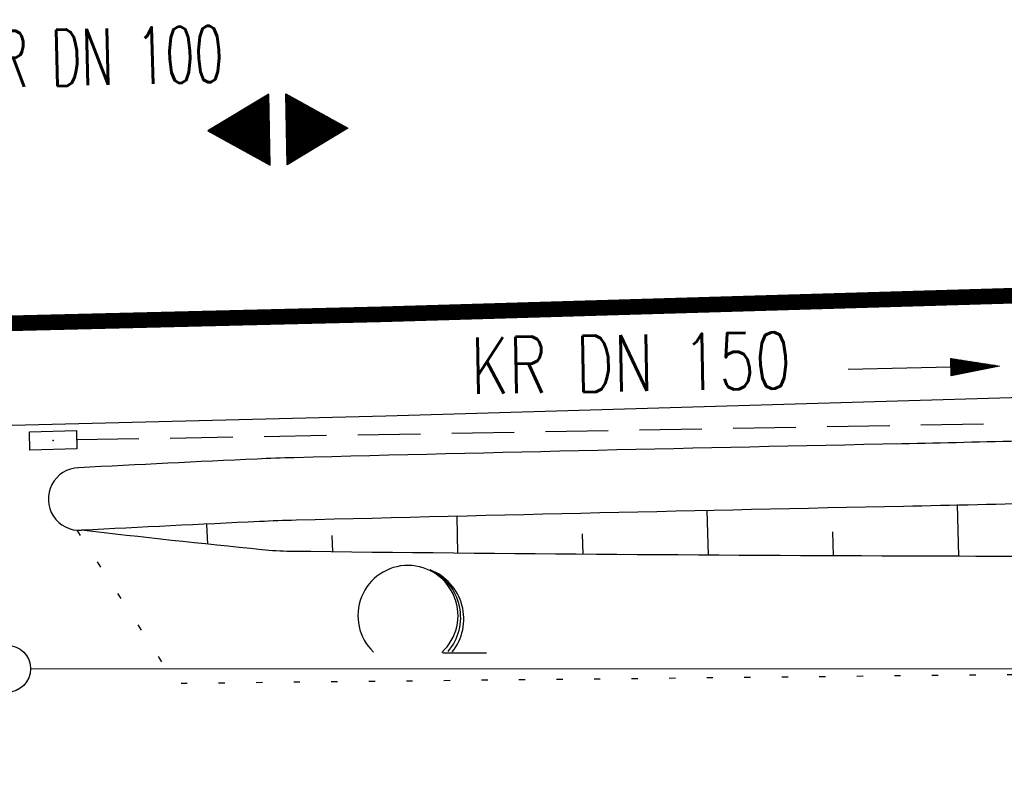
# Model space of a CAD drawing. Extents: x 0 to 1135, y 0 to 420.
# Tile 30 of 116: x 468 to 499, y 175 to 199. Entities that reach past the tile are written whole.
import ezdxf
from ezdxf.enums import TextEntityAlignment as Align

# ---------------------------------------------------------------- set-up
doc = ezdxf.new("R2010")
doc.units = 0
doc.header["$LTSCALE"] = 2
doc.header["$MEASUREMENT"] = 0
for name, pattern in [('AUSGEZOGEN', [0]), ('GESTRICH-X2', [1.5, 1, -0.5]), ('PUNKTX2_STR', [0.6, 0.1, -0.5])]:
    doc.linetypes.add(name, pattern=pattern)
doc.layers.get('0').update_dxf_attribs({"color": 8, "linetype": 'AUSGEZOGEN'})
for name, color, linetype in [('BOESCHG', 8, 'AUSGEZOGEN'), ('FBRTOP', 8, 'AUSGEZOGEN'), ('GEF', 8, 'AUSGEZOGEN'), ('GRENZL-BAB', 7, 'AUSGEZOGEN'), ('GRENZP-BAB', 7, 'AUSGEZOGEN'), ('KANAL', 200, 'GESTRICH-X2'), ('MULDE', 8, 'AUSGEZOGEN'), ('NUTZUNG', 8, 'PUNKTX2_STR'), ('PFEIL', 200, 'CONTINUOUS'), ('SCHSYMBOL', 200, 'AUSGEZOGEN'), ('TEXTO', 200, 'CONTINUOUS'), ('WALD', 8, 'AUSGEZOGEN')]:
    doc.layers.add(name, color=color, linetype=linetype)
doc.styles.add('ROMANS', font='romans.shx', dxfattribs={"width": 0.8})

# ---------------------------------------------------------------- blocks, each defined once
blk = doc.blocks.new('LW')
at = {"color": 0}
blk.add_line((1.183104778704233, 0.00323922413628), (2.575020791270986, 0.00323922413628), dxfattribs=at)
for centre, radius, start, end in [((0.0650084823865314, 1.189342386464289), 1.6, 312.7201705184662, 226.724910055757), ((0.1693974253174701, 1.079625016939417), 1.681376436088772, 321.1991577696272, 68.98442766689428), ((0.0830341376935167, 1.129000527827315), 1.668210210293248, 319.2915744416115, 65.21006841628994)]:
    blk.add_arc(centre, radius, start, end, dxfattribs=at)
blk = doc.blocks.new('GST')
at = {"color": 0}
blk.add_circle((0, 0), 0.75, dxfattribs=at)
blk.add_point((0, 0), dxfattribs=at)
blk = doc.blocks.new('30')
at = {"color": 0}
for p, q in [((-0.75, -0.289999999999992), (-0.75, 0.2927511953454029)), ((-0.75, 0.2927511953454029), (0.7528554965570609, 0.2927511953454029)), ((0.7528554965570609, 0.2927511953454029), (0.7528554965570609, -0.289999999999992)), ((0.7528554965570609, -0.289999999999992), (-0.75, -0.289999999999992))]:
    blk.add_line(p, q, dxfattribs=at)
blk.add_point((0, 0), dxfattribs=at)
blk = doc.blocks.new('PFEIL2')
at = {"color": 0}
for p, q in [((0.8796887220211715, 0.0024565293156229), (-2.401395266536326, -0.0115320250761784)), ((0.8808543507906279, -0.2709205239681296), (0.8785230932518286, 0.2758335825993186)), ((0.8785230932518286, 0.2758335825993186), (2.42908935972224, 0.0090619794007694)), ((0.9110887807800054, 0.2702307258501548), (0.878570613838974, 0.2646884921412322)), ((0.9651190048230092, 0.2609349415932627), (0.8786494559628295, 0.2461975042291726)), ((1.019149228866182, 0.2516391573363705), (0.8787282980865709, 0.2277065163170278)), ((1.073179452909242, 0.24234337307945), (0.8788071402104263, 0.2092155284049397)), ((1.127209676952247, 0.2330475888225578), (0.8788859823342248, 0.1907245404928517)), ((1.18123990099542, 0.2237518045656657), (0.8789648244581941, 0.1722335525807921)), ((1.235270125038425, 0.2144560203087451), (0.8790436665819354, 0.1537425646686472)), ((1.289300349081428, 0.2051602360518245), (0.8791225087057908, 0.1352515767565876)), ((1.34333057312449, 0.195864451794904), (0.8792013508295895, 0.1167605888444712)), ((1.397360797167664, 0.1865686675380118), (0.8792801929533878, 0.0982696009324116)), ((1.451391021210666, 0.1772728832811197), (0.8793590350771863, 0.0797786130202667)), ((1.505421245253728, 0.1679770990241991), (0.8794378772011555, 0.0612876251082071)), ((1.559451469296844, 0.1586813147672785), (0.8795167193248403, 0.0427966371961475)), ((1.613481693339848, 0.1493855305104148), (0.8795955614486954, 0.024305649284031)), ((1.66751191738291, 0.140089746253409), (0.8796744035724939, 0.005814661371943)), ((1.721542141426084, 0.1307939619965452), (0.8797532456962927, -0.0126763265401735)), ((1.775572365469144, 0.1214981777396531), (0.8798320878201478, -0.0311673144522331)), ((1.82960258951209, 0.1122023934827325), (0.8799109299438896, -0.0496583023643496)), ((1.883632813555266, 0.1029066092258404), (0.8799897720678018, -0.0681492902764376)), ((1.937663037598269, 0.0936108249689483), (0.8800686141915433, -0.08664027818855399)), ((1.991693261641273, 0.0843150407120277), (0.8801474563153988, -0.105131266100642)), ((2.045723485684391, 0.0750192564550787), (0.8802262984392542, -0.1236222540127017)), ((2.099753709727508, 0.0657234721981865), (0.8803051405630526, -0.1421132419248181)), ((2.153783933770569, 0.056427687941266), (0.8803839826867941, -0.1606042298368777)), ((2.207814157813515, 0.0471319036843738), (0.8804628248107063, -0.1790952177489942)), ((2.26184438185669, 0.0378361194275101), (0.8805416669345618, -0.1975862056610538)), ((2.315874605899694, 0.0285403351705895), (0.8806205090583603, -0.2160771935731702)), ((2.36990482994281, 0.0192445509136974), (0.8806993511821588, -0.2345681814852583)), ((2.423935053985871, 0.009948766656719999), (0.8807781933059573, -0.2530591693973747)), ((2.42908935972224, 0.0090619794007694), (0.8808543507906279, -0.2709205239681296))]:
    blk.add_line(p, q, dxfattribs=at)
blk = doc.blocks.new('*X22')
at = {"color": 0}
for p, q in [((377.7159748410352, 182.0683673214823), (378.0252149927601, 182.377607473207)), ((377.7280489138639, 182.0892802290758), (378.0219797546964, 182.3832110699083)), ((377.7401229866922, 182.1101931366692), (378.0187445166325, 182.3888146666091)), ((377.7521970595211, 182.1311060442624), (378.0155092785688, 182.3944182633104)), ((377.7642711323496, 182.152018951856), (378.0122740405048, 182.4000218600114)), ((377.7763452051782, 182.1729318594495), (378.0090388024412, 182.4056254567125)), ((377.7884192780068, 182.193844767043), (378.0058035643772, 182.4112290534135)), ((377.8004933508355, 182.2147576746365), (378.0025683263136, 182.4168326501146)), ((377.8125674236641, 182.2356705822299), (377.9993330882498, 182.4224362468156)), ((377.8246414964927, 182.2565834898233), (377.9960978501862, 182.4280398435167)), ((377.8367155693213, 182.2774963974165), (377.9928626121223, 182.4336434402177)), ((377.8487896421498, 182.29840930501), (377.9896273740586, 182.4392470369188)), ((377.8608637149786, 182.3193222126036), (377.9863921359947, 182.4448506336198)), ((377.8729377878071, 182.3402351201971), (377.983156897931, 182.4504542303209)), ((377.8850118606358, 182.3611480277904), (377.9799216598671, 182.4560578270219)), ((377.8970859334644, 182.3820609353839), (377.9766864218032, 182.4616614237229)), ((377.909160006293, 182.4029738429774), (377.9734511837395, 182.4672650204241)), ((377.9212340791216, 182.4238867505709), (377.9702159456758, 182.4728686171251)), ((377.9333081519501, 182.4447996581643), (377.9669807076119, 182.4784722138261)), ((377.9453822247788, 182.4657125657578), (377.9637454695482, 182.4840758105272)), ((377.2088637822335, 181.1900252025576), (378.1610949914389, 182.142256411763)), ((377.2209378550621, 181.2109381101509), (378.1578597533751, 182.147860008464)), ((377.2330119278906, 181.2318510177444), (378.1546245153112, 182.153463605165)), ((377.2450860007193, 181.2527639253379), (378.1513892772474, 182.1590672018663)), ((377.257160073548, 181.2736768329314), (378.1481540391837, 182.1646707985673)), ((377.2692341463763, 181.2945897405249), (378.14491880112, 182.1702743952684)), ((377.2813082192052, 181.3155026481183), (378.1416835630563, 182.1758779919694)), ((377.2933822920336, 181.3364155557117), (378.1384483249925, 182.1814815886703)), ((377.3054563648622, 181.3573284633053), (378.1352130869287, 182.1870851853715)), ((377.3175304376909, 181.3782413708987), (378.1319778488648, 182.1926887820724)), ((377.3296045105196, 181.3991542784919), (378.1287426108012, 182.1982923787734)), ((377.3416785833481, 181.4200671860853), (378.1255073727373, 182.2038959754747)), ((377.3537526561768, 181.440980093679), (378.1222721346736, 182.2094995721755)), ((377.3658267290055, 181.4618930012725), (378.1190368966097, 182.2151031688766)), ((377.377900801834, 181.4828059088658), (378.115801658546, 182.2207067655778)), ((377.3899748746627, 181.5037188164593), (378.1125664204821, 182.2263103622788)), ((377.4020489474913, 181.5246317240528), (378.1093311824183, 182.2319139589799)), ((377.4141230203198, 181.545544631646), (378.1060959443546, 182.237517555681)), ((377.4261970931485, 181.5664575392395), (378.1028607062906, 182.243121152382)), ((377.438271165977, 181.587370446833), (378.099625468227, 182.2487247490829)), ((377.4503452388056, 181.6082833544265), (378.0963902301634, 182.2543283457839)), ((377.4624193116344, 181.62919626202), (378.0931549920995, 182.2599319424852)), ((377.4744933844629, 181.6501091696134), (378.0899197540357, 182.265535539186)), ((377.4865674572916, 181.6710220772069), (378.0866845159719, 182.2711391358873)), ((377.4986415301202, 181.6919349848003), (378.0834492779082, 182.2767427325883)), ((377.5107156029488, 181.7128478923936), (378.0802140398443, 182.2823463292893)), ((377.5227896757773, 181.7337607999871), (378.0769788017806, 182.2879499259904)), ((377.534863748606, 181.7546737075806), (378.0737435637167, 182.2935535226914)), ((377.5469378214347, 181.7755866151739), (378.070508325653, 182.2991571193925)), ((377.5590118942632, 181.7964995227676), (378.0672730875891, 182.3047607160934)), ((377.5710859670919, 181.8174124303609), (378.0640378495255, 182.3103643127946)), ((377.5831600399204, 181.8383253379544), (378.0608026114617, 182.3159679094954)), ((377.595234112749, 181.8592382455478), (378.0575673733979, 182.3215715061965)), ((377.6073081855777, 181.8801511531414), (378.0543321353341, 182.3271751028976)), ((377.6193822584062, 181.9010640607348), (378.0510968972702, 182.3327786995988)), ((377.6314563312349, 181.9219769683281), (378.0478616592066, 182.3383822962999)), ((377.6435304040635, 181.9428898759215), (378.0446264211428, 182.3439858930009)), ((377.6556044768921, 181.963802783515), (378.0413911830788, 182.3495894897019)), ((377.6676785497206, 181.9847156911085), (378.0381559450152, 182.3551930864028)), ((377.6797526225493, 182.0056285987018), (378.0349207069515, 182.3607966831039)), ((377.691826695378, 182.0265415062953), (378.0316854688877, 182.3664002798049)), ((377.7039007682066, 182.0474544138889), (378.0284502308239, 182.3720038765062)), ((377.1068629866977, 180.9907972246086), (378.1966826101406, 182.0806168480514)), ((377.1122711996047, 181.0227219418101), (378.1869768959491, 182.0974276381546)), ((377.1157018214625, 180.9907972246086), (378.1999178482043, 182.0750132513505)), ((377.1243452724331, 181.0436348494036), (378.1837416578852, 182.1030312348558)), ((377.1245406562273, 180.9907972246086), (378.2031530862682, 182.0694096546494)), ((377.1333794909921, 180.9907972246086), (378.2063883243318, 182.0638060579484)), ((377.1364193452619, 181.064547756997), (378.1805064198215, 182.1086348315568)), ((377.1422183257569, 180.9907972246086), (378.2096235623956, 182.0582024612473)), ((377.1484934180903, 181.0854606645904), (378.1772711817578, 182.1142384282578)), ((377.1510571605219, 180.9907972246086), (378.2128588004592, 182.0525988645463)), ((377.1598959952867, 180.9907972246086), (378.2160940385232, 182.0469952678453)), ((377.160567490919, 181.1063735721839), (378.1740359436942, 182.1198420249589)), ((377.1687348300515, 180.9907972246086), (378.219329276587, 182.0413916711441)), ((377.1726415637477, 181.1272864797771), (378.1708007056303, 182.12544562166)), ((377.1775736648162, 180.9907972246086), (378.2225645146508, 182.0357880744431)), ((377.1847156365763, 181.1481993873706), (378.1675654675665, 182.131049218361)), ((377.1864124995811, 180.9907972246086), (378.2257997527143, 182.030184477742)), ((377.1952513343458, 180.9907972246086), (378.2290349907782, 182.024580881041)), ((377.1967897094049, 181.1691122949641), (378.1643302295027, 182.1366528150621)), ((377.2040901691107, 180.9907972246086), (378.2322702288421, 182.0189772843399)), ((377.2129290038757, 180.9907972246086), (378.2355054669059, 182.0133736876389)), ((377.2217678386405, 180.9907972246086), (378.2387407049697, 182.0077700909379)), ((377.2306066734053, 180.9907972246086), (378.2419759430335, 182.0021664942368)), ((377.2394455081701, 180.9907972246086), (378.2452111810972, 181.9965628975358)), ((377.2482843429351, 180.9907972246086), (378.2484464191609, 181.9909593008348)), ((377.2571231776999, 180.9907972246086), (378.2516816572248, 181.9853557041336)), ((377.2659620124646, 180.9907972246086), (378.2549168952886, 181.9797521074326)), ((377.2748008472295, 180.9907972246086), (378.2581521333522, 181.9741485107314)), ((377.2836396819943, 180.9907972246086), (378.2613873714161, 181.9685449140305)), ((377.2924785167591, 180.9907972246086), (378.2646226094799, 181.9629413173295)), ((377.3013173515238, 180.9907972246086), (378.2678578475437, 181.9573377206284)), ((377.3101561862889, 180.9907972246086), (378.2710930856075, 181.9517341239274)), ((377.3189950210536, 180.9907972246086), (378.2743283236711, 181.9461305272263)), ((377.3278338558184, 180.9907972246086), (378.277563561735, 181.9405269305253)), ((377.3366726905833, 180.9907972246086), (378.2807987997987, 181.934923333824)), ((377.3455115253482, 180.9907972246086), (378.2840340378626, 181.9293197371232)), ((377.354350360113, 180.9907972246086), (378.2872692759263, 181.9237161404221)), ((377.3631891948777, 180.9907972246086), (378.2905045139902, 181.9181125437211)), ((377.3720280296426, 180.9907972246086), (378.2937397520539, 181.9125089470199)), ((377.3808668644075, 180.9907972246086), (378.2969749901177, 181.9069053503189)), ((377.3897056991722, 180.9907972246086), (378.3002102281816, 181.9013017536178)), ((377.3985445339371, 180.9907972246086), (378.3034454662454, 181.8956981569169)), ((377.407383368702, 180.9907972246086), (378.3066807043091, 181.8900945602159)), ((377.4162222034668, 180.9907972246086), (378.3099159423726, 181.8844909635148)), ((377.4250610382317, 180.9907972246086), (378.3131511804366, 181.8788873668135)), ((377.4338998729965, 180.9907972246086), (378.3163864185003, 181.8732837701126)), ((377.4427387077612, 180.9907972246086), (378.3196216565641, 181.8676801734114)), ((377.451577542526, 180.9907972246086), (378.322856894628, 181.8620765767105)), ((377.4604163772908, 180.9907972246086), (378.3260921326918, 181.8564729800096)), ((377.4692552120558, 180.9907972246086), (378.3293273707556, 181.8508693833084)), ((377.4780940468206, 180.9907972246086), (378.3325626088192, 181.8452657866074)), ((377.4869328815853, 180.9907972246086), (378.3357978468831, 181.8396621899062)), ((377.4957717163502, 180.9907972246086), (378.3390330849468, 181.8340585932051)), ((377.5046105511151, 180.9907972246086), (378.3422683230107, 181.8284549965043)), ((377.51344938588, 180.9907972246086), (378.3455035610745, 181.8228513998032)), ((377.5222882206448, 180.9907972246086), (378.3487387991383, 181.8172478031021)), ((377.5311270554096, 180.9907972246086), (378.351974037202, 181.8116442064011)), ((377.5399658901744, 180.9907972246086), (378.3552092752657, 181.8060406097)), ((377.5488047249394, 180.9907972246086), (378.3584445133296, 181.8004370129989)), ((377.5576435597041, 180.9907972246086), (378.3616797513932, 181.7948334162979)), ((377.566482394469, 180.9907972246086), (378.3649149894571, 181.7892298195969)), ((377.5753212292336, 180.9907972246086), (378.3681502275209, 181.7836262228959)), ((377.5841600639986, 180.9907972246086), (378.3713854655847, 181.7780226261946)), ((377.5929988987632, 180.9907972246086), (378.3746207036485, 181.7724190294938)), ((377.6018377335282, 180.9907972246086), (378.3778559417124, 181.7668154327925)), ((377.6106765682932, 180.9907972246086), (378.3810911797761, 181.7612118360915)), ((377.619515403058, 180.9907972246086), (378.3843264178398, 181.7556082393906)), ((377.6283542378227, 180.9907972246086), (378.3875616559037, 181.7500046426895)), ((377.6371930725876, 180.9907972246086), (378.3907968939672, 181.7444010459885)), ((377.6460319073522, 180.9907972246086), (378.3940321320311, 181.7387974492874)), ((377.6548707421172, 180.9907972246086), (378.397267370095, 181.7331938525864)), ((377.663709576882, 180.9907972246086), (378.4005026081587, 181.7275902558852)), ((377.6725484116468, 180.9907972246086), (378.4037378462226, 181.7219866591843)), ((377.6813872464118, 180.9907972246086), (378.4069730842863, 181.7163830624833)), ((377.6902260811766, 180.9907972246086), (378.4102083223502, 181.7107794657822)), ((377.6990649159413, 180.9907972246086), (378.4134435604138, 181.705175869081)), ((377.7079037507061, 180.9907972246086), (378.4166787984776, 181.6995722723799)), ((377.7167425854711, 180.9907972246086), (378.4199140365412, 181.6939686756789)), ((377.725581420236, 180.9907972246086), (378.4231492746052, 181.688365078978)), ((377.7344202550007, 180.9907972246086), (378.426384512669, 181.682761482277)), ((377.7432590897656, 180.9907972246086), (378.4296197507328, 181.6771578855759)), ((377.7520979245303, 180.9907972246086), (378.4328549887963, 181.6715542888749)), ((377.7609367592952, 180.9907972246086), (378.4360902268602, 181.6659506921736)), ((377.7697755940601, 180.9907972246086), (378.439325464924, 181.6603470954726)), ((377.7786144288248, 180.9907972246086), (378.4425607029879, 181.6547434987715)), ((377.7874532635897, 180.9907972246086), (378.4457959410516, 181.6491399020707)), ((377.7962920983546, 180.9907972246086), (378.4490311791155, 181.6435363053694)), ((377.8051309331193, 180.9907972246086), (378.4522664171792, 181.6379327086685)), ((377.8139697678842, 180.9907972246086), (378.4555016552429, 181.6323291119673)), ((377.8228086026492, 180.9907972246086), (378.4587368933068, 181.6267255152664)), ((377.8316474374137, 180.9907972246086), (378.4619721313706, 181.6211219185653)), ((377.8404862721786, 180.9907972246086), (378.4652073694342, 181.6155183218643)), ((377.8493251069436, 180.9907972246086), (378.4684426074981, 181.6099147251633)), ((377.8581639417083, 180.9907972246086), (378.4716778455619, 181.6043111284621)), ((377.8670027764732, 180.9907972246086), (378.4749130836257, 181.5987075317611)), ((377.8758416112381, 180.9907972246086), (378.4781483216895, 181.59310393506)), ((377.8846804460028, 180.9907972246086), (378.4813835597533, 181.5875003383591)), ((377.8935192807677, 180.9907972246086), (378.4846187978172, 181.5818967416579)), ((377.9023581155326, 180.9907972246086), (378.4878540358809, 181.576293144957)), ((377.9111969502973, 180.9907972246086), (378.4910892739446, 181.5706895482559)), ((377.9200357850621, 180.9907972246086), (378.4943245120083, 181.5650859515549)), ((377.9288746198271, 180.9907972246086), (378.497559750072, 181.5594823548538)), ((377.9377134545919, 180.9907972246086), (378.5007949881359, 181.5538787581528)), ((377.9465522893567, 180.9907972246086), (378.5040302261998, 181.5482751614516)), ((377.9553911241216, 180.9907972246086), (378.5072654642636, 181.5426715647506)), ((377.9642299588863, 180.9907972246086), (378.5105007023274, 181.5370679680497)), ((377.9730687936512, 180.9907972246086), (378.5137359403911, 181.5314643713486)), ((377.9819076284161, 180.9907972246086), (378.5169711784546, 181.5258607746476)), ((377.9907464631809, 180.9907972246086), (378.5202064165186, 181.5202571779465)), ((377.9995852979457, 180.9907972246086), (378.5234416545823, 181.5146535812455)), ((378.0084241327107, 180.9907972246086), (378.5266768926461, 181.5090499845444)), ((378.0172629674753, 180.9907972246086), (378.52991213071, 181.5034463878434)), ((378.0261018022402, 180.9907972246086), (378.5331473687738, 181.4978427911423)), ((378.0349406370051, 180.9907972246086), (378.5363826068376, 181.4922391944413)), ((378.0437794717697, 180.9907972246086), (378.5396178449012, 181.48663559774)), ((378.0526183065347, 180.9907972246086), (378.5428530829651, 181.4810320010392)), ((378.0614571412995, 180.9907972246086), (378.5460883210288, 181.4754284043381)), ((378.0702959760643, 180.9907972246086), (378.5493235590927, 181.4698248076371)), ((378.0791348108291, 180.9907972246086), (378.5525587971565, 181.464221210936)), ((378.087973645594, 180.9907972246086), (378.5557940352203, 181.458617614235)), ((378.0968124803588, 180.9907972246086), (378.559029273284, 181.4530140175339)), ((378.1056513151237, 180.9907972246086), (378.5622645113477, 181.4474104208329)), ((378.1144901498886, 180.9907972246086), (378.5654997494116, 181.4418068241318)), ((378.1233289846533, 180.9907972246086), (378.5687349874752, 181.4362032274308)), ((378.132167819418, 180.9907972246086), (378.5719702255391, 181.4305996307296)), ((378.1410066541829, 180.9907972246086), (378.5752054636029, 181.4249960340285)), ((378.1498454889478, 180.9907972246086), (378.5784407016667, 181.4193924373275)), ((378.1586843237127, 180.9907972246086), (378.5816759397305, 181.4137888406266)), ((378.1675231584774, 180.9907972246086), (378.5849111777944, 181.4081852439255)), ((378.1763619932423, 180.9907972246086), (378.5881464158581, 181.4025816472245)), ((378.1852008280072, 180.9907972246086), (378.5913816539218, 181.3969780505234)), ((378.194039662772, 180.9907972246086), (378.5946168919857, 181.3913744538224)), ((378.2028784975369, 180.9907972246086), (378.5978521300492, 181.3857708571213)), ((378.2117173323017, 180.9907972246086), (378.6010873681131, 181.3801672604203)), ((378.2205561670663, 180.9907972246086), (378.604322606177, 181.3745636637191)), ((378.2293950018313, 180.9907972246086), (378.6075578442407, 181.3689600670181)), ((378.2382338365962, 180.9907972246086), (378.6107930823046, 181.363356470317)), ((378.247072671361, 180.9907972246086), (378.6140283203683, 181.3577528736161)), ((378.2559115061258, 180.9907972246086), (378.6172635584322, 181.352149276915)), ((378.2647503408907, 180.9907972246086), (378.6204987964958, 181.3465456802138)), ((378.2735891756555, 180.9907972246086), (378.6237340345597, 181.3409420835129)), ((378.2824280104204, 180.9907972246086), (378.6269692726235, 181.3353384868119)), ((378.2912668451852, 180.9907972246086), (378.6302045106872, 181.3297348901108)), ((378.30010567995, 180.9907972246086), (378.633439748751, 181.3241312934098)), ((378.3089445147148, 180.9907972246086), (378.6366749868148, 181.3185276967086)), ((378.3177833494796, 180.9907972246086), (378.6399102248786, 181.3129241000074)), ((378.3266221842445, 180.9907972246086), (378.6431454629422, 181.3073205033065)), ((378.3354610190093, 180.9907972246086), (378.646380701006, 181.3017169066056)), ((378.3442998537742, 180.9907972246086), (378.6496159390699, 181.2961133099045)), ((378.3531386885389, 180.9907972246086), (378.6528511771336, 181.2905097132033)), ((378.3619775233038, 180.9907972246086), (378.6560864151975, 181.2849061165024)), ((378.3708163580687, 180.9907972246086), (378.6593216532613, 181.2793025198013)), ((378.3796551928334, 180.9907972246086), (378.6625568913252, 181.2736989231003)), ((378.3884940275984, 180.9907972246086), (378.6657921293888, 181.2680953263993)), ((378.3973328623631, 180.9907972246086), (378.6690273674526, 181.2624917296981)), ((378.406171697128, 180.9907972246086), (378.6722626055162, 181.2568881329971)), ((378.4150105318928, 180.9907972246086), (378.6754978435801, 181.2512845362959)), ((378.4238493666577, 180.9907972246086), (378.6787330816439, 181.2456809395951)), ((378.4326882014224, 180.9907972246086), (378.6819683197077, 181.2400773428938)), ((378.4415270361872, 180.9907972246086), (378.6852035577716, 181.234473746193)), ((378.4503658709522, 180.9907972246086), (378.6884387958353, 181.2288701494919)), ((378.459204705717, 180.9907972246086), (378.6916740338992, 181.2232665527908)), ((378.4680435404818, 180.9907972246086), (378.6949092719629, 181.2176629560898)), ((378.4768823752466, 180.9907972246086), (378.6981445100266, 181.2120593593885)), ((378.4857212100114, 180.9907972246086), (378.7013797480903, 181.2064557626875)), ((378.4945600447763, 180.9907972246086), (378.7046149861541, 181.2008521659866)), ((378.5033988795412, 180.9907972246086), (378.7078502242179, 181.1952485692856)), ((378.512237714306, 180.9907972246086), (378.7110854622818, 181.1896449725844)), ((378.5210765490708, 180.9907972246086), (378.7143207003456, 181.1840413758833)), ((378.5299153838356, 180.9907972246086), (378.7175559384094, 181.1784377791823)), ((378.5387542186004, 180.9907972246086), (378.7207911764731, 181.1728341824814)), ((378.5475930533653, 180.9907972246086), (378.7240264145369, 181.1672305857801)), ((378.5564318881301, 180.9907972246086), (378.7272616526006, 181.1616269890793)), ((378.5652707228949, 180.9907972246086), (378.7304968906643, 181.1560233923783)), ((378.5741095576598, 180.9907972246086), (378.7337321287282, 181.1504197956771)), ((378.5829483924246, 180.9907972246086), (378.736967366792, 181.1448161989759)), ((378.5917872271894, 180.9907972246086), (378.7402026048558, 181.139212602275)), ((378.6006260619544, 180.9907972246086), (378.7434378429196, 181.1336090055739)), ((378.6094648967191, 180.9907972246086), (378.7466730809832, 181.1280054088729)), ((378.6183037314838, 180.9907972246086), (378.7499083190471, 181.122401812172)), ((378.6271425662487, 180.9907972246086), (378.7531435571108, 181.1167982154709)), ((378.6359814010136, 180.9907972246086), (378.7563787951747, 181.1111946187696)), ((378.6448202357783, 180.9907972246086), (378.7596140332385, 181.1055910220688)), ((378.6536590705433, 180.9907972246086), (378.7628492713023, 181.0999874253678)), ((378.6624979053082, 180.9907972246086), (378.766084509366, 181.0943838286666)), ((378.671336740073, 180.9907972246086), (378.7693197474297, 181.0887802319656)), ((378.6801755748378, 180.9907972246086), (378.7725549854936, 181.0831766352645)), ((378.6890144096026, 180.9907972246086), (378.7757902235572, 181.0775730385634)), ((378.6978532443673, 180.9907972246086), (378.779025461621, 181.0719694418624)), ((378.7066920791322, 180.9907972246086), (378.7822606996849, 181.0663658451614)), ((378.7155309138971, 180.9907972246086), (378.7854959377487, 181.0607622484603)), ((378.7243697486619, 180.9907972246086), (378.7887311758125, 181.0551586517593)), ((378.7332085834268, 180.9907972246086), (378.7919664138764, 181.0495550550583)), ((378.7420474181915, 180.9907972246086), (378.7952016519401, 181.0439514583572)), ((378.7508862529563, 180.9907972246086), (378.7984368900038, 181.0383478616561)), ((378.7597250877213, 180.9907972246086), (378.8016721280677, 181.0327442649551)), ((378.7685639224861, 180.9907972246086), (378.8049073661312, 181.027140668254)), ((378.7774027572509, 180.9907972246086), (378.8081426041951, 181.021537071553)), ((378.7862415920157, 180.9907972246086), (378.811377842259, 181.0159334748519)), ((378.7950804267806, 180.9907972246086), (378.8146130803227, 181.0103298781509)), ((378.8039192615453, 180.9907972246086), (378.8178483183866, 181.0047262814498)), ((378.8127580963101, 180.9907972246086), (378.8210835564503, 180.9991226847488)), ((377.0991412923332, 180.5676502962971), (377.108324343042, 180.5768333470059)), ((377.1023765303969, 180.5620466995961), (377.1171631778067, 180.5768333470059)), ((377.1056117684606, 180.5564431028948), (377.1260020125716, 180.5768333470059)), ((377.1088470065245, 180.5508395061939), (377.1348408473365, 180.5768333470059)), ((377.1120822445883, 180.5452359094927), (377.1436796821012, 180.5768333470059)), ((377.1153174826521, 180.5396323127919), (377.1525185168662, 180.5768333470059)), ((377.1185527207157, 180.5340287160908), (377.1613573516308, 180.5768333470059)), ((377.1217879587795, 180.5284251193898), (377.1701961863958, 180.5768333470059)), ((377.1250231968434, 180.5228215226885), (377.1790350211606, 180.5768333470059)), ((377.1282584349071, 180.5172179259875), (377.1878738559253, 180.5768333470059)), ((377.1314936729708, 180.5116143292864), (377.1967126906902, 180.5768333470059)), ((377.1347289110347, 180.5060107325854), (377.2055515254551, 180.5768333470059)), ((377.1379641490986, 180.5004071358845), (377.2143903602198, 180.5768333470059)), ((377.1411993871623, 180.4948035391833), (377.2232291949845, 180.5768333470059)), ((377.1444346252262, 180.4891999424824), (377.2320680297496, 180.5768333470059)), ((377.1476698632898, 180.4835963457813), (377.2409068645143, 180.5768333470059)), ((377.1509051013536, 180.4779927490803), (377.2497456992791, 180.5768333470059)), ((377.1541403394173, 180.4723891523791), (377.258584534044, 180.5768333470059)), ((377.1573755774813, 180.4667855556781), (377.2674233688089, 180.5768333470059)), ((377.1606108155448, 180.461181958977), (377.2762622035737, 180.5768333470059)), ((377.1638460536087, 180.455578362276), (377.2851010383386, 180.5768333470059)), ((377.1670812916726, 180.4499747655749), (377.2939398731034, 180.5768333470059)), ((377.1703165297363, 180.444371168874), (377.3027787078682, 180.5768333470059)), ((377.1735517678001, 180.4387675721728), (377.3116175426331, 180.5768333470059)), ((377.1767870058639, 180.4331639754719), (377.3204563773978, 180.5768333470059)), ((377.1800222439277, 180.4275603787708), (377.3292952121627, 180.5768333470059)), ((377.1832574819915, 180.4219567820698), (377.3381340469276, 180.5768333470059)), ((377.1864927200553, 180.4163531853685), (377.3469728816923, 180.5768333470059)), ((377.1897279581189, 180.4107495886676), (377.3558117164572, 180.5768333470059)), ((377.1929631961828, 180.4051459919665), (377.3646505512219, 180.5768333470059)), ((377.1961984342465, 180.3995423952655), (377.3734893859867, 180.5768333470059)), ((377.1994336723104, 180.3939387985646), (377.3823282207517, 180.5768333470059)), ((377.2026689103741, 180.3883352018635), (377.3911670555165, 180.5768333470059)), ((377.2059041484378, 180.3827316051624), (377.4000058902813, 180.5768333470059)), ((377.2091393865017, 180.3771280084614), (377.4088447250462, 180.5768333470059)), ((377.2123746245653, 180.3715244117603), (377.4176835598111, 180.5768333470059)), ((377.2156098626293, 180.3659208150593), (377.4265223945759, 180.5768333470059)), ((377.2188451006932, 180.3603172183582), (377.4353612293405, 180.5768333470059)), ((377.2220803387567, 180.3547136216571), (377.4442000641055, 180.5768333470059)), ((377.2253155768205, 180.3491100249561), (377.4530388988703, 180.5768333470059)), ((377.2285508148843, 180.343506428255), (377.4618777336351, 180.5768333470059)), ((377.2317860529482, 180.3379028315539), (377.4707165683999, 180.5768333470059)), ((377.2350212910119, 180.3322992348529), (377.4795554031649, 180.5768333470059)), ((377.2382565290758, 180.326695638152), (377.4883942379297, 180.5768333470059)), ((377.2414917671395, 180.3210920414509), (377.4972330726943, 180.5768333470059)), ((377.2447270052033, 180.3154884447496), (377.5060719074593, 180.5768333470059)), ((377.2479622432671, 180.3098848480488), (377.5149107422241, 180.5768333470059)), ((377.2511974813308, 180.3042812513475), (377.5237495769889, 180.5768333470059)), ((377.2544327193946, 180.2986776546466), (377.5325884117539, 180.5768333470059)), ((377.2576679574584, 180.2930740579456), (377.5414272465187, 180.5768333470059)), ((377.2609031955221, 180.2874704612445), (377.5502660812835, 180.5768333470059)), ((377.2641384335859, 180.2818668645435), (377.5591049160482, 180.5768333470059)), ((377.2673736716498, 180.2762632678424), (377.5679437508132, 180.5768333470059)), ((377.2706089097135, 180.2706596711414), (377.576782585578, 180.5768333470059)), ((377.2738441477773, 180.2650560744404), (377.5856214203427, 180.5768333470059)), ((377.2770793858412, 180.2594524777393), (377.5944602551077, 180.5768333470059)), ((377.2803146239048, 180.2538488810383), (377.6032990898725, 180.5768333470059)), ((377.2835498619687, 180.2482452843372), (377.6121379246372, 180.5768333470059)), ((377.2867851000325, 180.2426416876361), (377.6209767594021, 180.5768333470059)), ((377.2900203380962, 180.2370380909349), (377.629815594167, 180.5768333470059)), ((377.2932555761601, 180.231434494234), (377.6386544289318, 180.5768333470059)), ((377.2964908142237, 180.225830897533), (377.6474932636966, 180.5768333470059)), ((377.2997260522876, 180.220227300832), (377.6563320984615, 180.5768333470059)), ((377.3029612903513, 180.2146237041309), (377.6651709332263, 180.5768333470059)), ((377.3061965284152, 180.2090201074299), (377.6740097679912, 180.5768333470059)), ((377.3094317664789, 180.2034165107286), (377.6828486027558, 180.5768333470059)), ((377.3126670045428, 180.1978129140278), (377.6916874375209, 180.5768333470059)), ((377.3159022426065, 180.1922093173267), (377.7005262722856, 180.5768333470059)), ((377.3191374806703, 180.1866057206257), (377.7093651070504, 180.5768333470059)), ((377.3223727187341, 180.1810021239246), (377.7182039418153, 180.5768333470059)), ((377.3256079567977, 180.1753985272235), (377.7270427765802, 180.5768333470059)), ((377.3288431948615, 180.1697949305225), (377.735881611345, 180.5768333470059)), ((377.3320784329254, 180.1641913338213), (377.7447204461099, 180.5768333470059)), ((377.3353136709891, 180.1585877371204), (377.7535592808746, 180.5768333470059)), ((377.3385489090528, 180.1529841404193), (377.7623981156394, 180.5768333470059)), ((377.3417841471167, 180.1473805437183), (377.7712369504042, 180.5768333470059)), ((377.3450193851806, 180.1417769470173), (377.7800757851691, 180.5768333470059)), ((377.3482546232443, 180.1361733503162), (377.788914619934, 180.5768333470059)), ((377.3514898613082, 180.130569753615), (377.7977534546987, 180.5768333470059)), ((377.3547250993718, 180.1249661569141), (377.8065922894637, 180.5768333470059)), ((377.3579603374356, 180.1193625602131), (377.8154311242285, 180.5768333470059)), ((377.3611955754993, 180.113758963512), (377.8242699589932, 180.5768333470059)), ((377.3644308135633, 180.108155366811), (377.833108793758, 180.5768333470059)), ((377.3676660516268, 180.1025517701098), (377.8419476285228, 180.5768333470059)), ((377.3709012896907, 180.0969481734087), (377.8507864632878, 180.5768333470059)), ((377.3741365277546, 180.0913445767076), (377.8596252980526, 180.5768333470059)), ((377.3773717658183, 180.0857409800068), (377.8684641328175, 180.5768333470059)), ((377.3806070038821, 180.0801373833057), (377.8773029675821, 180.5768333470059)), ((377.3838422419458, 180.0745337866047), (377.886141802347, 180.5768333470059)), ((377.3870774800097, 180.0689301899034), (377.8949806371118, 180.5768333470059)), ((377.3903127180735, 180.0633265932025), (377.9038194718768, 180.5768333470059)), ((377.3935479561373, 180.0577229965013), (377.9126583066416, 180.5768333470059)), ((377.3967831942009, 180.0521193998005), (377.9214971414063, 180.5768333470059)), ((377.4000184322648, 180.0465158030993), (377.9303359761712, 180.5768333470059)), ((377.4032536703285, 180.0409122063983), (377.9391748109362, 180.5768333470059)), ((377.4064889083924, 180.0353086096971), (377.948013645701, 180.5768333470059)), ((377.4097241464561, 180.0297050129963), (377.9568524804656, 180.5768333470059)), ((377.4129593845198, 180.024101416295), (377.9656913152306, 180.5768333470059)), ((377.4161946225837, 180.018497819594), (377.9745301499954, 180.5768333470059)), ((377.4194298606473, 180.0128942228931), (377.9833689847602, 180.5768333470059)), ((377.4226650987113, 180.007290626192), (377.9922078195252, 180.5768333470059)), ((377.4259003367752, 180.001687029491), (378.00104665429, 180.5768333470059)), ((377.4291355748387, 179.9960834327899), (378.0098854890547, 180.5768333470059)), ((377.4323708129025, 179.9904798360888), (378.0187243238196, 180.5768333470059)), ((377.4356060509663, 179.9848762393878), (378.0275631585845, 180.5768333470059)), ((377.4388412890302, 179.9792726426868), (378.0364019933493, 180.5768333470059)), ((377.4420765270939, 179.9736690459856), (378.0452408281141, 180.5768333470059)), ((377.4453117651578, 179.9680654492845), (378.0540796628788, 180.5768333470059)), ((377.4485470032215, 179.9624618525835), (378.0629184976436, 180.5768333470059)), ((377.4517822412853, 179.9568582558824), (378.0717573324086, 180.5768333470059)), ((377.4550174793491, 179.9512546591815), (378.0805961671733, 180.5768333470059)), ((377.4582527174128, 179.9456510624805), (378.0894350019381, 180.5768333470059)), ((377.4614879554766, 179.9400474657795), (378.0982738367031, 180.5768333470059)), ((377.4647231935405, 179.9344438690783), (378.1071126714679, 180.5768333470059)), ((377.4679584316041, 179.9288402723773), (378.1159515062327, 180.5768333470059)), ((377.4711936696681, 179.9232366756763), (378.1247903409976, 180.5768333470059)), ((377.4744289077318, 179.9176330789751), (378.1336291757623, 180.5768333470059)), ((377.4776641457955, 179.9120294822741), (378.1424680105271, 180.5768333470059)), ((377.4808993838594, 179.906425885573), (378.1513068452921, 180.5768333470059)), ((377.4841346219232, 179.9008222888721), (378.1601456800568, 180.5768333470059)), ((377.4873698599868, 179.8952186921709), (378.1689845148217, 180.5768333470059)), ((377.4906050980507, 179.88961509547), (378.1778233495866, 180.5768333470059)), ((377.4938403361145, 179.8840114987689), (378.1866621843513, 180.5768333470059)), ((377.4970755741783, 179.8784079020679), (378.1955010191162, 180.5768333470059)), ((377.5003108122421, 179.8728043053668), (378.2043398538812, 180.5768333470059)), ((377.5035460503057, 179.8672007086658), (378.2131786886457, 180.5768333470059)), ((377.5067812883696, 179.8615971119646), (378.2220175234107, 180.5768333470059)), ((377.5100165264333, 179.8559935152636), (378.2308563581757, 180.5768333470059)), ((377.5132517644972, 179.8503899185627), (378.2396951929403, 180.5768333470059)), ((377.5164870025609, 179.8447863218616), (378.2485340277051, 180.5768333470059)), ((377.5197222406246, 179.8391827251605), (378.2573728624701, 180.5768333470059)), ((377.5229574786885, 179.8335791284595), (378.2662116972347, 180.5768333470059)), ((377.5261927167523, 179.8279755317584), (378.2750505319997, 180.5768333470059)), ((377.5294279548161, 179.8223719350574), (378.2838893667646, 180.5768333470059)), ((377.5326631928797, 179.8167683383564), (378.2927282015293, 180.5768333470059)), ((377.5358984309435, 179.8111647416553), (378.301567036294, 180.5768333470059)), ((377.5391336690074, 179.8055611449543), (378.3104058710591, 180.5768333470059)), ((377.5423689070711, 179.7999575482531), (378.3192447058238, 180.5768333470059)), ((377.5456041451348, 179.7943539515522), (378.3280835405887, 180.5768333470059)), ((377.5488393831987, 179.7887503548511), (378.3369223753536, 180.5768333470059)), ((377.5520746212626, 179.7831467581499), (378.3457612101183, 180.5768333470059)), ((377.5553098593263, 179.777543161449), (378.3546000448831, 180.5768333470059)), ((377.5585450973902, 179.7719395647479), (378.3634388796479, 180.5768333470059)), ((377.5617803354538, 179.7663359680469), (378.3722777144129, 180.5768333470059)), ((377.5650155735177, 179.7607323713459), (378.3811165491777, 180.5768333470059)), ((377.5682508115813, 179.7551287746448), (378.3899553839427, 180.5768333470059)), ((377.5714860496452, 179.7495251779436), (378.3987942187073, 180.5768333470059)), ((377.574721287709, 179.7439215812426), (378.4076330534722, 180.5768333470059)), ((377.5779565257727, 179.7383179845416), (378.4164718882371, 180.5768333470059)), ((377.5811917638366, 179.7327143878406), (378.4253107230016, 180.5768333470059)), ((377.5844270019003, 179.7271107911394), (378.4341495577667, 180.5768333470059)), ((377.5876622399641, 179.7215071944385), (378.4429883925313, 180.5768333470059)), ((377.5908974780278, 179.7159035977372), (378.4518272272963, 180.5768333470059)), ((377.5941327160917, 179.7103000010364), (378.4606660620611, 180.5768333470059)), ((377.5973679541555, 179.7046964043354), (378.469504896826, 180.5768333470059)), ((377.6006031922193, 179.6990928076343), (378.4783437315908, 180.5768333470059)), ((377.6038384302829, 179.693489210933), (378.4871825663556, 180.5768333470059)), ((377.6070736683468, 179.6878856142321), (378.4960214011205, 180.5768333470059)), ((377.6103089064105, 179.682282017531), (378.5048602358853, 180.5768333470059)), ((377.6135441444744, 179.6766784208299), (378.5136990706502, 180.5768333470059)), ((377.6167793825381, 179.671074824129), (378.5225379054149, 180.5768333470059)), ((377.620014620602, 179.665471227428), (378.5313767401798, 180.5768333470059)), ((377.6232498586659, 179.6598676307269), (378.5402155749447, 180.5768333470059)), ((377.6264850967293, 179.6542640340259), (378.5490544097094, 180.5768333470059)), ((377.6297203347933, 179.6486604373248), (378.5578932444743, 180.5768333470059)), ((377.6329555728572, 179.6430568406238), (378.5667320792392, 180.5768333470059)), ((377.6361908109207, 179.6374532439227), (378.575570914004, 180.5768333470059)), ((377.6394260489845, 179.6318496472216), (378.5844097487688, 180.5768333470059)), ((377.6426612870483, 179.6262460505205), (378.5932485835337, 180.5768333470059)), ((377.6458965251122, 179.6206424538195), (378.6020874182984, 180.5768333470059)), ((377.6491317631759, 179.6150388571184), (378.6109262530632, 180.5768333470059)), ((377.6523670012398, 179.6094352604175), (378.6197650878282, 180.5768333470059)), ((377.6556022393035, 179.6038316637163), (378.628603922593, 180.5768333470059)), ((377.6588374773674, 179.5982280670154), (378.6374427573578, 180.5768333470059)), ((377.6620727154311, 179.5926244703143), (378.6462815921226, 180.5768333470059)), ((377.6653079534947, 179.5870208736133), (378.6551204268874, 180.5768333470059)), ((377.6685431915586, 179.581417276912), (378.6639592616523, 180.5768333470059)), ((377.6717784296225, 179.575813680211), (378.6727980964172, 180.5768333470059)), ((377.6750136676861, 179.57021008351), (378.681636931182, 180.5768333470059)), ((377.6782489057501, 179.564606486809), (378.6904757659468, 180.5768333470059)), ((377.6814841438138, 179.5590028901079), (378.6993146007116, 180.5768333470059)), ((377.6847193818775, 179.5533992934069), (378.7081534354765, 180.5768333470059)), ((377.6879546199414, 179.5477956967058), (378.7169922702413, 180.5768333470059)), ((377.6911898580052, 179.5421921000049), (378.7258311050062, 180.5768333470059)), ((377.6944250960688, 179.5365885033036), (378.7346699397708, 180.5768333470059)), ((377.6976603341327, 179.5309849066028), (378.7435087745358, 180.5768333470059)), ((377.7008955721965, 179.5253813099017), (378.7523476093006, 180.5768333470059)), ((377.7041308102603, 179.5197777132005), (378.7611864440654, 180.5768333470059)), ((377.7073660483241, 179.5141741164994), (378.7700252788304, 180.5768333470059)), ((377.7106012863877, 179.5085705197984), (378.7788641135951, 180.5768333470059)), ((377.7138365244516, 179.5029669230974), (378.7877029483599, 180.5768333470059)), ((377.7170717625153, 179.4973633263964), (378.7965417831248, 180.5768333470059)), ((377.7203070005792, 179.4917597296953), (378.8053806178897, 180.5768333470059)), ((377.7235422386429, 179.4861561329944), (378.8142194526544, 180.5768333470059)), ((377.7332479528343, 179.469345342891), (378.8056106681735, 180.5417080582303)), ((377.7364831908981, 179.4637417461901), (378.7935365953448, 180.520795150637)), ((377.7397184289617, 179.4581381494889), (378.7814625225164, 180.4998822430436)), ((377.7429536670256, 179.452534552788), (378.7693884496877, 180.4789693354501)), ((377.7461889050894, 179.4469309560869), (378.7573143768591, 180.4580564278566)), ((377.7494241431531, 179.4413273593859), (378.7452403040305, 180.437143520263)), ((377.7526593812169, 179.4357237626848), (378.7331662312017, 180.4162306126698)), ((377.7558946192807, 179.4301201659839), (378.7210921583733, 180.3953177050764)), ((377.7591298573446, 179.4245165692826), (378.7090180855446, 180.3744047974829)), ((377.7623650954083, 179.4189129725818), (378.6969440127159, 180.3534918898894)), ((377.7656003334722, 179.4133093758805), (378.6848699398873, 180.3325789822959)), ((377.7688355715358, 179.4077057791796), (378.6727958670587, 180.3116660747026)), ((377.7720708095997, 179.4021021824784), (378.6607217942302, 180.2907531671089)), ((377.7753060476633, 179.3964985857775), (378.6486477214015, 180.2698402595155)), ((377.7785412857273, 179.3908949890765), (378.636573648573, 180.2489273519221)), ((377.7817765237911, 179.3852913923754), (378.6244995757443, 180.2280144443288)), ((377.7850117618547, 179.3796877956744), (378.6124255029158, 180.2071015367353)), ((377.7882469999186, 179.3740841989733), (378.6003514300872, 180.1861886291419)), ((377.7914822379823, 179.3684806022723), (378.5882773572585, 180.1652757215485)), ((377.7947174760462, 179.3628770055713), (378.5762032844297, 180.144362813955)), ((377.79795271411, 179.3572734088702), (378.5641292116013, 180.1234499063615)), ((377.8011879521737, 179.351669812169), (378.5520551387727, 180.102536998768)), ((377.8044231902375, 179.3460662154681), (378.5399810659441, 180.0816240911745)), ((377.8076584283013, 179.340462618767), (378.5279069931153, 180.0607111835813)), ((377.8108936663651, 179.334859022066), (378.5158329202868, 180.0397982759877)), ((377.8141289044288, 179.3292554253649), (378.5037588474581, 180.0188853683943)), ((377.8173641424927, 179.3236518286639), (378.4916847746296, 179.9979724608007)), ((377.8205993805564, 179.3180482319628), (378.479610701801, 179.9770595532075)), ((377.8238346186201, 179.3124446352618), (378.4675366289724, 179.956146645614)), ((377.827069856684, 179.3068410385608), (378.4554625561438, 179.9352337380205)), ((377.8303050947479, 179.3012374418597), (378.4433884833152, 179.9143208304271)), ((377.8335403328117, 179.2956338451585), (378.4313144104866, 179.8934079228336)), ((377.8367755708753, 179.2900302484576), (378.4192403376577, 179.8724950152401)), ((377.8400108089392, 179.2844266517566), (378.4071662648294, 179.8515821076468)), ((377.8432460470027, 179.2788230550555), (378.3950921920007, 179.8306692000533)), ((377.8464812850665, 179.2732194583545), (378.3830181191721, 179.8097562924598)), ((377.8497165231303, 179.2676158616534), (378.3709440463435, 179.7888433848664)), ((377.8529517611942, 179.2620122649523), (378.3588699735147, 179.767930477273)), ((377.8561869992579, 179.2564086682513), (378.3467959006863, 179.7470175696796)), ((377.8594222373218, 179.2508050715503), (378.3347218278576, 179.7261046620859)), ((377.8626574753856, 179.2452014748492), (378.3226477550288, 179.7051917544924)), ((377.8658927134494, 179.2395978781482), (378.3105736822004, 179.6842788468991)), ((377.8691279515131, 179.2339942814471), (378.2984996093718, 179.6633659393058)), ((377.8723631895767, 179.228390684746), (378.2864255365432, 179.6424530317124)), ((377.8755984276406, 179.222787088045), (378.2743514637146, 179.6215401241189)), ((377.8788336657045, 179.217183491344), (378.262277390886, 179.6006272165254)), ((377.8820689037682, 179.2115798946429), (378.2502033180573, 179.579714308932)), ((377.8853041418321, 179.2059762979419), (378.2381292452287, 179.5588014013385)), ((377.8885393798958, 179.2003727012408), (378.2260551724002, 179.537888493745)), ((377.8917746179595, 179.1947691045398), (378.2139810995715, 179.5169755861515)), ((377.8950098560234, 179.1891655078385), (378.2019070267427, 179.4960626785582)), ((377.8982450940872, 179.1835619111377), (378.1898329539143, 179.4751497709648)), ((377.9014803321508, 179.1779583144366), (378.1777588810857, 179.4542368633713)), ((377.9047155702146, 179.1723547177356), (378.1656848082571, 179.4333239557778)), ((377.9079508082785, 179.1667511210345), (378.1536107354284, 179.4124110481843)), ((377.9111860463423, 179.1611475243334), (378.1415366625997, 179.391498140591)), ((377.9144212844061, 179.1555439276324), (378.1294625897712, 179.3705852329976)), ((377.9176565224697, 179.1499403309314), (378.1173885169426, 179.3496723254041)), ((377.9208917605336, 179.1443367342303), (378.105314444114, 179.3287594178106)), ((377.9241269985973, 179.1387331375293), (378.0932403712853, 179.3078465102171)), ((377.9273622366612, 179.133129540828), (378.0811662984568, 179.2869336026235)), ((377.9305974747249, 179.1275259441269), (378.0690922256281, 179.2660206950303)), ((377.9338327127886, 179.1219223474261), (378.0570181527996, 179.2451077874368)), ((377.9370679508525, 179.1163187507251), (378.044944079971, 179.2241948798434)), ((377.9403031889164, 179.110715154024), (378.0328700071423, 179.2032819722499)), ((377.9435384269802, 179.105111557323), (378.0207959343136, 179.1823690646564)), ((377.9467736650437, 179.0995079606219), (378.0087218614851, 179.1614561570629)), ((377.9500089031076, 179.0939043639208), (377.9966477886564, 179.1405432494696)), ((377.9532441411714, 179.0883007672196), (377.9845737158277, 179.1196303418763)), ((377.9564793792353, 179.0826971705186), (377.9724996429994, 179.0987174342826))]:
    blk.add_line(p, q, dxfattribs=at)
blk = doc.blocks.new('HOCHP')
for points in [[(-0.0118690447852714, 2.235308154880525), (-1.147551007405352, 0.2682492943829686), (1.123812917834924, 0.2682492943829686)], [(-0.0118690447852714, -2.241670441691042), (-1.147551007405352, -0.2746115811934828), (1.123812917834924, -0.2746115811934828)]]:
    blk.add_lwpolyline(points, close=True)
at = {"xscale": 1.311372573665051, "yscale": 1.311372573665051, "zscale": 1.311372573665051}
blk.add_blockref('*X22', (-495.6580697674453, -237.0781182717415), dxfattribs=at)

msp = doc.modelspace()

# ---------------------------------------------------------------- linework, layer by layer
at = {"layer": 'BOESCHG'}
for p, q in [((489.5648555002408, 183.2647242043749), (489.5985543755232, 181.8381583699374)), ((497.5626243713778, 183.4536503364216), (497.6016161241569, 181.8030224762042)), ((481.5670866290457, 183.0757980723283), (481.594837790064, 181.9010152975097)), ((473.5716026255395, 182.8211195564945), (473.601020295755, 182.1896226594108)), ((493.5819529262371, 182.5881814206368), (493.6001659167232, 181.8171755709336)), ((477.5804674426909, 182.4621133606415), (477.5927326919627, 181.9428917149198)), ((485.5813747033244, 182.5181828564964), (485.5967783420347, 181.8661045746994))]:
    msp.add_line(p, q, dxfattribs=at)
msp.add_lwpolyline([(648.7526271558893, 186.1389415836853, -0.02365120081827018), (635.3742577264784, 183.5042966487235, -0.007705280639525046), (619.0923577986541, 181.3468046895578, -0.02212036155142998), (613.3836479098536, 180.9345071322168, -0.006308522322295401), (594.5129661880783, 180.6467639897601, -0.004307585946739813), (566.8744476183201, 180.8121830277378, -0.0007499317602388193), (538.6941555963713, 181.2659249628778, 0.0008475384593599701), (513.7591933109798, 181.6625435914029, 0.002840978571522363), (497.1143783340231, 181.8044901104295, -0.002267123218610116), (476.2562915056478, 181.9584268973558, -0.02222117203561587), (475.3382861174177, 182.0102107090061, -0.003523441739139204), (469.575982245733, 182.6339865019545)], format="xyb", dxfattribs=at)
at = {"layer": 'FBRTOP', "const_width": 0.5}
for points in [[(778.2033404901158, 222.1254509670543, 3.58794265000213e-06), (815.6081637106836, 224.7986585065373, -2.056497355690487e-06), (853.0129869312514, 227.4718660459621, -8.510155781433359e-07), (902.8859094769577, 231.0358387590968, 1.316314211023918e-06), (950, 234.4026550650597, 2.216225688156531e-06)], [(778.4883881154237, 218.1356204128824, 3.587972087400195e-06), (815.8932577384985, 220.8088312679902, -2.056496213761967e-06), (853.2981273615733, 223.4820421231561, -8.510093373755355e-07), (903.1710383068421, 227.0460140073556, 1.308300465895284e-06), (950, 230.3924539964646, 2.216227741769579e-06)], [(703.3947087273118, 216.7798773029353, -9.99253101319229e-07), (715.8628137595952, 217.6706428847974, 9.206125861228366e-06)], [(703.6798951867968, 212.79005666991, -9.989389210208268e-07), (716.1479308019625, 213.6808172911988, 9.206075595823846e-06)]]:
    msp.add_lwpolyline(points, format="xyb", dxfattribs=at)
at = {"layer": 'FBRTOP'}
msp.add_lwpolyline([(466.0723202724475, 185.9638062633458), (479.3015488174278, 186.2840272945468), (504.3799608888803, 187.0224337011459), (529.4537258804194, 187.8901091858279), (554.5237080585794, 188.8870810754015), (579.5868095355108, 190.0137687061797), (604.6453553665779, 191.2699078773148), (629.6958287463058, 192.6568816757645), (654.7396700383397, 194.172402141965), (679.7648181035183, 195.8164960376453), (694.9129471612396, 196.8745003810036), (704.7671685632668, 197.5788655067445), (729.7027104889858, 199.3603489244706), (754.639664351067, 201.1429133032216), (764.3461932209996, 201.8363820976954)], dxfattribs=at)
at = {"layer": 'FBRTOP', "const_width": 0.5}
msp.add_lwpolyline([(103.8868453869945, 187.225175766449), (178.8865573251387, 187.3945930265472), (253.8862767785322, 187.564051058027), (278.8865720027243, 187.621575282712), (303.8865018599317, 187.6779662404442), (328.8861556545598, 187.7344992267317), (353.8857295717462, 187.7910320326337), (360.2227449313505, 187.8029293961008), (378.9446040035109, 187.8810185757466), (404.0117588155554, 188.0997882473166), (429.0815971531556, 188.4475216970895), (454.1495079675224, 188.9261597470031), (479.2144000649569, 189.5328697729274), (504.2759352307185, 190.2707792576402), (529.3329544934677, 191.1378752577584), (554.3861592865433, 192.1341799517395), (579.4324757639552, 193.2601130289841)], dxfattribs=at)
at = {"layer": 'GRENZL-BAB'}
msp.add_line((547.808, 178.177), (467.9469999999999, 178.211), dxfattribs=at)
at = {"layer": 'KANAL'}
msp.add_line((469.4089658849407, 185.5279877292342), (503.7074349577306, 186.1242093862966), dxfattribs=at)
at = {"layer": 'MULDE'}
for points in [[(693.0614683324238, 188.6573210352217, 0.006524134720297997), (682.9687050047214, 189.9621017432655, 0.01133886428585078), (677.1379390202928, 190.5049961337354, 0.001554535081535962), (662.53505730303, 191.4856640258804, 0.02243803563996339), (661.5207492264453, 191.5050168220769, 0.02051175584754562), (653.9023276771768, 190.9952804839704, -0.01233906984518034), (641.2568357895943, 189.9413818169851, -0.001034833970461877), (612.8702274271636, 188.3385881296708, -0.001344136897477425), (591.0100973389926, 187.2086126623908, -0.001823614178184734), (539.0745943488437, 184.8538190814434, -0.002804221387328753), (505.2875194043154, 183.63513026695, -0.002537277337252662), (495.8463437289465, 183.3955461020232, 0.001234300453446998), (476.4375631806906, 182.9536263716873, 0.005329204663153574), (475.2610650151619, 182.9113813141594, 0.001102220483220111), (469.575982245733, 182.6339865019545)], [(503.7493231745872, 185.5904531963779, -0.002140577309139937), (495.7898540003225, 185.3947539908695, 0.001232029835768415), (476.3674046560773, 184.9525269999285, 0.005330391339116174), (475.1846954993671, 184.9100617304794, 0.001105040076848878), (469.4829151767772, 184.631819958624)]]:
    msp.add_lwpolyline(points, format="xyb", dxfattribs=at)
msp.add_arc((469.5143984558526, 183.632202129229), 1.000113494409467, 91.80395234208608, 273.530324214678, dxfattribs=at)
at = {"layer": 'NUTZUNG', "flags": 128}
msp.add_lwpolyline([(469.4236633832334, 182.6362130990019), (472.5704024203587, 177.7486555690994), (513.43043076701, 178.1780184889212), (566.9318963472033, 177.3126545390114), (613.3417589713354, 177.4347578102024), (635.5224283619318, 179.5070419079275), (659.0729930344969, 179.8437964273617), (697.762012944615, 181.6547444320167)], dxfattribs=at)

# ---------------------------------------------------------------- block references
at = {"layer": 'GEF', "rotation": 91.09385295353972}
msp.add_blockref('HOCHP', (475.8481808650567, 195.446004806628), dxfattribs=at)
at = {"layer": 'GRENZP-BAB'}
msp.add_blockref('GST', (467.1969999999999, 178.211), dxfattribs=at)
at = {"layer": 'PFEIL', "rotation": 1.026604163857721}
msp.add_blockref('PFEIL2', (496.4822023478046, 187.8260182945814), dxfattribs=at)
at = {"layer": 'SCHSYMBOL', "rotation": 1.410805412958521}
msp.add_blockref('30', (468.6688127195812, 185.5052866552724), dxfattribs=at)
at = {"layer": 'WALD'}
msp.add_blockref('LW', (479.9433827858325, 178.7206396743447), dxfattribs=at)

# ---------------------------------------------------------------- texts
at = {"layer": 'TEXTO', "style": 'ROMANS'}
for s, rotation, width, p in [('KTSR DN 100', 1.400604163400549, 0.6, (469.2006512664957, 196.8336074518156)), ('KR DN 150', 1.026604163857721, 0.75, (487.1514724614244, 187.0747618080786))]:
    msp.add_text(s, height=1.8, rotation=rotation, dxfattribs=dict(at, width=width)).set_placement(p, align=Align.CENTER)

doc.saveas('drawing.dxf')
